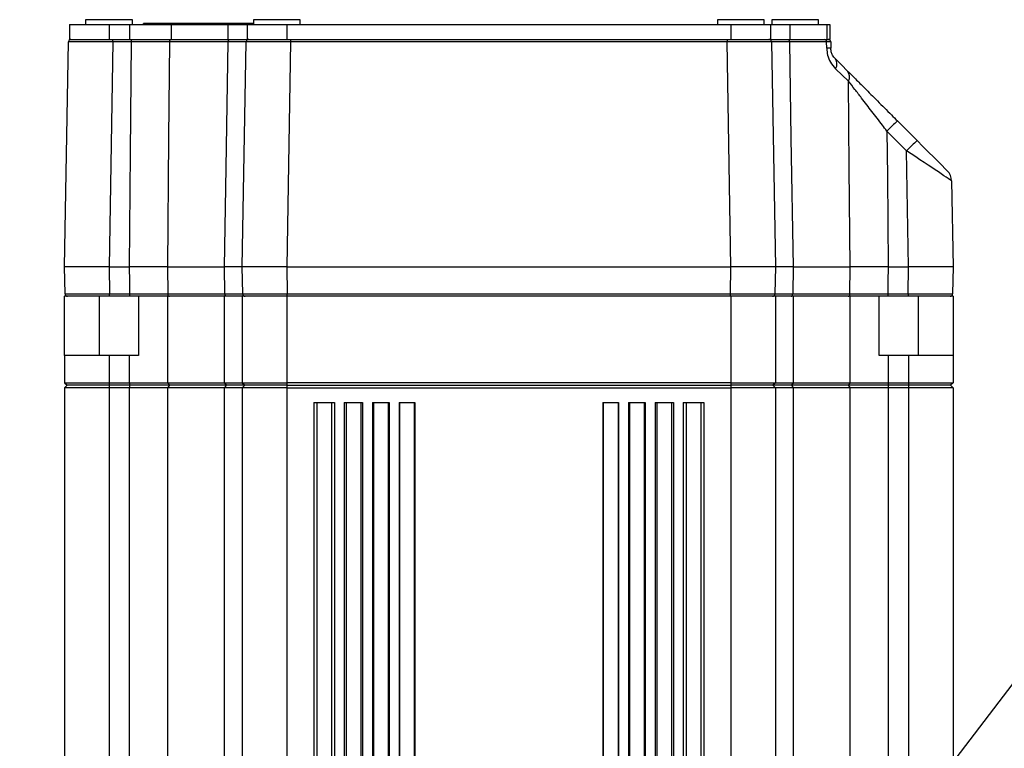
# Model space of a CAD drawing. Extents: x 0 to 16820, y 0 to 11880.
# Tile 56 of 84: x 8687 to 8886, y 7071 to 7219. Entities that reach past the tile are written whole.
import ezdxf

# ---------------------------------------------------------------- set-up
doc = ezdxf.new("R2010")
doc.units = 0
doc.header["$LTSCALE"] = 20
doc.layers.get('0').update_dxf_attribs({"linetype": 'CONTINUOUS'})
doc.styles.add('SLDTEXTSTYLE0', font='TXT', dxfattribs={"width": 0.605})
doc.dimstyles.new('SLDDIMSTYLE0', dxfattribs={"dimtxt": 100, "dimasz": 100, "dimexe": 0, "dimexo": 0.0625, "dimgap": 25, "dimtad": 1, "dimdec": 1, "dimrnd": 1e-09, "dimzin": 12, "dimtxsty": 'SLDTEXTSTYLE0', "dimsah": 1, "dimcen": 0, "dimazin": 3, "dimtfac": 1, "dimtofl": 0, "dimtmove": 0, "dimatfit": 3, "dimtolj": 1, "dimtzin": 12})
doc.dimstyles.new('SLDDIMSTYLE1', dxfattribs={"dimtxt": 100, "dimasz": 100, "dimexe": 0, "dimexo": 0.0625, "dimgap": 25, "dimtad": 1, "dimdec": 4, "dimlfac": 20, "dimzin": 12, "dimtxsty": 'SLDTEXTSTYLE0', "dimsah": 1, "dimcen": 0.09, "dimadec": 1, "dimazin": 3, "dimtfac": 1, "dimtofl": 0, "dimtmove": 0, "dimatfit": 3, "dimtolj": 1, "dimtzin": 12})

# ---------------------------------------------------------------- blocks, each defined once
blk = doc.blocks.new('_D')
at = {"color": 7, "linetype": 'CONTINUOUS'}
for q in [(10380.8, 9036.16), (8366, 6401.82)]:
    blk.add_line((9334.36, 7667.96), q, dxfattribs=at)
blk.add_solid([(9334.36, 7667.96), (9407.03, 7738.27), (9383.2, 7756.5)], dxfattribs=at)
at = {"color": 7, "linetype": 'CONTINUOUS', "insert": (10032.55, 8792.98), "char_height": 100, "attachment_point": 1, "rotation": 52.5905, "style": 'SLDTEXTSTYLE0'}
blk.add_mtext('R1594', dxfattribs=at)
blk = doc.blocks.new('_D_1')
at = {"color": 7, "linetype": 'CONTINUOUS'}
blk.add_line((11867.49, 8642.4), (8366, 6401.82), dxfattribs=at)
blk.add_solid([(11867.49, 8642.4), (11775.17, 8601.13), (11791.34, 8575.86)], dxfattribs=at)
at = {"color": 7, "linetype": 'CONTINUOUS', "insert": (9875.65, 7520.81), "char_height": 100, "attachment_point": 1, "rotation": 32.6149, "style": 'SLDTEXTSTYLE0'}
blk.add_mtext('R4157', dxfattribs=at)
blk = doc.blocks.new('_D_2')
at = {"color": 7, "linetype": 'CONTINUOUS'}
for p, q in [((4232.76, 7130.62), (3693.35, 7225.73)), ((8406, 6401.82), (13110.72, 6401.82))]:
    blk.add_line(p, q, dxfattribs=at)
blk.add_arc((8366, 6401.82), 4714.73, 0, 170, dxfattribs=at)
for points in [[(3722.9, 7220.52), (3756.05, 7316.05), (3726.56, 7321.58)], [(13080.72, 6401.82), (13094.66, 6501.97), (13064.66, 6501.66)]]:
    blk.add_solid(points, dxfattribs=at)
at = {"color": 7, "linetype": 'CONTINUOUS', "insert": (8646.6, 11239.4), "char_height": 100, "attachment_point": 1, "rotation": 355, "style": 'SLDTEXTSTYLE0'}
blk.add_mtext('170°', dxfattribs=at)

msp = doc.modelspace()

# ---------------------------------------------------------------- linework, layer by layer
at = {"color": 7, "linetype": 'CONTINUOUS'}
for p, q in [((8696.9969286, 7217.81978), (8696.9969286, 7214.8198186)), ((8696.9969286, 7217.81978), (8704.996915, 7217.81978)), ((8700.2469314, 7218.8197671), (8700.2469314, 7217.81978)), ((8709.7469283, 7218.8197671), (8700.2469314, 7218.8197671)), ((8704.996915, 7217.81978), (8709.1594351, 7217.81978)), ((8709.1594351, 7217.81978), (8717.6115526, 7217.81978)), ((8709.7469283, 7217.81978), (8709.7469283, 7218.8197671)), ((8711.9969143, 7217.81978), (8711.9969143, 7218.0198132)), ((8734.2469407, 7218.0198132), (8711.9969143, 7218.0198132)), ((8717.6115526, 7217.81978), (8729.0369285, 7217.81978)), ((8729.0369285, 7217.81978), (8732.9969419, 7217.81978)), ((8732.9969419, 7217.81978), (8732.9969419, 7214.8198186)), ((8732.9969419, 7217.81978), (8740.9969283, 7217.81978)), ((8734.2469407, 7218.8197671), (8734.2469407, 7217.81978)), ((8743.7469376, 7218.8197671), (8734.2469407, 7218.8197671)), ((8740.9969283, 7217.81978), (8830.9969319, 7217.81978)), ((8743.7469376, 7217.81978), (8743.7469376, 7218.8197671)), ((8828.2469226, 7218.8197671), (8828.2469226, 7217.81978)), ((8837.7469195, 7218.8197671), (8828.2469226, 7218.8197671)), ((8830.9969319, 7217.81978), (8838.9969183, 7217.81978)), ((8837.7469195, 7217.81978), (8837.7469195, 7218.8197671)), ((8838.9969183, 7217.81978), (8838.9969183, 7214.8198186)), ((8838.9969183, 7217.81978), (8842.9569317, 7217.81978)), ((8839.24693, 7218.8197671), (8839.24693, 7217.81978)), ((8848.7469269, 7218.8197671), (8839.24693, 7218.8197671)), ((8842.9569317, 7217.81978), (8850.4452122, 7217.81978)), ((8848.7469269, 7217.81978), (8848.7469269, 7218.8197671)), ((8850.4452122, 7217.81978), (8850.9969426, 7217.81978)), ((8850.9969426, 7217.81978), (8850.9969426, 7214.8198186)), ((8695.9969414, 7168.8198148), (8696.7912925, 7214.3284975)), ((8696.9969286, 7214.8198186), (8704.996915, 7214.8198186)), ((8704.996915, 7214.8198186), (8709.1594351, 7214.8198186)), ((8709.1594351, 7214.8198186), (8717.6115526, 7214.8198186)), ((8717.6115526, 7214.8198186), (8729.0369285, 7214.8198186)), ((8729.0369285, 7214.8198186), (8732.9969419, 7214.8198186)), ((8731.996925, 7168.8198148), (8732.7912761, 7214.3284975)), ((8732.9969419, 7214.8198186), (8740.9969283, 7214.8198186)), ((8740.9969283, 7214.8198186), (8830.9969319, 7214.8198186)), ((8830.9969319, 7214.8198186), (8838.9969183, 7214.8198186)), ((8838.9969183, 7214.8198186), (8842.9569317, 7214.8198186)), ((8839.2025841, 7214.3284975), (8839.9969352, 7168.8198148)), ((8842.9569317, 7214.8198186), (8850.4452122, 7214.8198186)), ((8850.4452122, 7214.8198186), (8850.9969426, 7214.8198186)), ((8864.7302402, 7198.3359157), (8868.7100125, 7194.3561731)), ((8875.6938888, 7186.1815153), (8875.9969188, 7168.8198148)), ((8704.9955441, 7168.8198148), (8695.9969414, 7168.8198148)), ((8696.0930837, 7163.3110939), (8695.9969414, 7168.8198148)), ((8704.9955441, 7168.8198148), (8709.1601504, 7168.8198148)), ((8716.8427719, 7168.8198148), (8728.3974303, 7168.8198148)), ((8740.9955574, 7168.8198148), (8731.996925, 7168.8198148)), ((8732.0930971, 7163.3110939), (8731.996925, 7168.8198148)), ((8740.9955574, 7168.8198148), (8830.9983028, 7168.8198148)), ((8839.9969352, 7168.8198148), (8830.9983028, 7168.8198148)), ((8839.9969352, 7168.8198148), (8839.9007631, 7163.3110939)), ((8843.5964299, 7168.8198148), (8855.1510884, 7168.8198148)), ((8862.8337098, 7168.8198148), (8866.9982864, 7168.8198148)), ((8875.9969188, 7168.8198148), (8866.9982864, 7168.8198148)), ((8875.9969188, 7168.8198148), (8875.9007765, 7163.3110939)), ((8695.9969414, 7150.8198081), (8695.9969414, 7162.8197728)), ((8696.5930177, 7162.8197728), (8695.9969414, 7162.8197728)), ((8705.0917162, 7162.8197728), (8696.5930177, 7162.8197728)), ((8709.2052115, 7162.8197728), (8705.0917162, 7162.8197728)), ((8711.14123, 7162.8197728), (8709.2052115, 7162.8197728)), ((8710.9969271, 7162.8197728), (8710.9969271, 7150.8198081)), ((8716.8431891, 7162.8197728), (8710.9969271, 7162.8197728)), ((8728.3969237, 7162.8197728), (8716.8431891, 7162.8197728)), ((8731.996925, 7162.8197728), (8728.3969237, 7162.8197728)), ((8731.996925, 7162.8197728), (8731.996925, 7145.3197895)), ((8740.9969283, 7162.8197728), (8731.996925, 7162.8197728)), ((8830.9969319, 7162.8197728), (8740.9969283, 7162.8197728)), ((8839.9969352, 7162.8197728), (8830.9969319, 7162.8197728)), ((8839.9969352, 7162.8197728), (8839.9969352, 7145.3197895)), ((8843.5969366, 7162.8197728), (8839.9969352, 7162.8197728)), ((8855.1506711, 7162.8197728), (8843.5969366, 7162.8197728)), ((8860.9969331, 7162.8197728), (8855.1506711, 7162.8197728)), ((8860.9969331, 7150.8198081), (8860.9969331, 7162.8197728)), ((8862.7886487, 7162.8197728), (8861.0745383, 7162.8197728)), ((8866.9021441, 7162.8197728), (8862.7886487, 7162.8197728)), ((8875.4008723, 7162.8197728), (8866.9021441, 7162.8197728)), ((8875.9969188, 7162.8197728), (8875.4008723, 7162.8197728)), ((8875.9969188, 7162.8197728), (8875.9969188, 7150.8198081)), ((8695.9969414, 7150.8198081), (8695.9969414, 7145.3197895)), ((8704.996915, 7150.8198081), (8695.9969414, 7150.8198081)), ((8709.1594351, 7150.8198081), (8704.996915, 7150.8198081)), ((8710.9969271, 7150.8198081), (8709.1594351, 7150.8198081)), ((8862.8344251, 7150.8198081), (8860.9969331, 7150.8198081)), ((8866.9969155, 7150.8198081), (8862.8344251, 7150.8198081)), ((8875.9969188, 7150.8198081), (8866.9969155, 7150.8198081)), ((8875.9969188, 7150.8198081), (8875.9969188, 7145.3197895)), ((8695.9969414, 7145.3197895), (8704.996915, 7145.3197895)), ((8695.9969414, 7145.3197895), (8696.496935, 7144.8197661)), ((8704.996915, 7145.3197895), (8709.1594351, 7145.3197895)), ((8709.1594351, 7145.3197895), (8716.8431891, 7145.3197895)), ((8716.8431891, 7145.3197895), (8728.3969237, 7145.3197895)), ((8728.3969237, 7145.3197895), (8731.996925, 7145.3197895)), ((8731.996925, 7145.3197895), (8740.9969283, 7145.3197895)), ((8731.996925, 7145.3197895), (8732.4969186, 7144.8197661)), ((8830.9969319, 7145.3197895), (8740.9969283, 7145.3197895)), ((8830.9969319, 7145.3197895), (8839.9969352, 7145.3197895)), ((8839.9969352, 7145.3197895), (8839.4969417, 7144.8197661)), ((8839.9969352, 7145.3197895), (8843.5969366, 7145.3197895)), ((8843.5969366, 7145.3197895), (8855.1506711, 7145.3197895)), ((8855.1506711, 7145.3197895), (8862.8344251, 7145.3197895)), ((8862.8344251, 7145.3197895), (8866.9969155, 7145.3197895)), ((8866.9969155, 7145.3197895), (8875.9969188, 7145.3197895)), ((8875.9969188, 7145.3197895), (8875.496955, 7144.8197661)), ((8696.496935, 7144.8197661), (8695.9969414, 7144.3198024)), ((8695.9969414, 7144.3198024), (8695.9969414, 6974.3197857)), ((8704.996915, 7144.3198024), (8695.9969414, 7144.3198024)), ((8704.996915, 7144.8197661), (8696.496935, 7144.8197661)), ((8709.1594351, 7144.8197661), (8704.996915, 7144.8197661)), ((8709.1594351, 7144.3198024), (8704.996915, 7144.3198024)), ((8717.2273709, 7144.8197661), (8709.1594351, 7144.8197661)), ((8716.8431891, 7144.3198024), (8709.1594351, 7144.3198024)), ((8728.3969237, 7144.3198024), (8716.8431891, 7144.3198024)), ((8728.716941, 7144.8197661), (8717.2273709, 7144.8197661)), ((8731.996925, 7144.3198024), (8728.3969237, 7144.3198024)), ((8732.4969186, 7144.8197661), (8728.716941, 7144.8197661)), ((8732.4969186, 7144.8197661), (8731.996925, 7144.3198024)), ((8731.996925, 7144.3198024), (8731.996925, 6974.3197857)), ((8740.9969283, 7144.3198024), (8731.996925, 7144.3198024)), ((8740.9969283, 7144.8197661), (8732.4969186, 7144.8197661)), ((8740.9969283, 7144.8197661), (8830.9969319, 7144.8197661)), ((8740.9969283, 7144.3198024), (8830.9969319, 7144.3198024)), ((8839.4969417, 7144.8197661), (8830.9969319, 7144.8197661)), ((8839.9969352, 7144.3198024), (8830.9969319, 7144.3198024)), ((8839.4969417, 7144.8197661), (8839.9969352, 7144.3198024)), ((8843.2769192, 7144.8197661), (8839.4969417, 7144.8197661)), ((8839.9969352, 7144.3198024), (8839.9969352, 6974.3197857)), ((8843.5969366, 7144.3198024), (8839.9969352, 7144.3198024)), ((8854.7664894, 7144.8197661), (8843.2769192, 7144.8197661)), ((8855.1506711, 7144.3198024), (8843.5969366, 7144.3198024)), ((8862.8344251, 7144.8197661), (8854.7664894, 7144.8197661)), ((8862.8344251, 7144.3198024), (8855.1506711, 7144.3198024)), ((8866.9969155, 7144.8197661), (8862.8344251, 7144.8197661)), ((8866.9969155, 7144.3198024), (8862.8344251, 7144.3198024)), ((8875.496955, 7144.8197661), (8866.9969155, 7144.8197661)), ((8875.9969188, 7144.3198024), (8866.9969155, 7144.3198024)), ((8875.496955, 7144.8197661), (8875.9969188, 7144.3198024)), ((8875.9969188, 7144.3198024), (8875.9969188, 6974.3197857)), ((8746.4969171, 7141.3197814), (8750.6464137, 7141.3197814)), ((8746.4969171, 7141.3197814), (8746.4969171, 6976.8197833)), ((8750.6464137, 7141.3197814), (8750.6464137, 6976.8197833)), ((8752.6464177, 7141.3197814), (8756.3732577, 7141.3197814)), ((8752.6464177, 7141.3197814), (8752.6464177, 6976.8197833)), ((8756.3732577, 7141.3197814), (8756.3732577, 6976.8197833)), ((8758.3732618, 7141.3197814), (8761.7781175, 7141.3197814)), ((8758.3732618, 7141.3197814), (8758.3732618, 6976.8197833)), ((8761.7781175, 7141.3197814), (8761.7781175, 6976.8197833)), ((8763.7781216, 7141.3197814), (8766.939701, 7141.3197814)), ((8763.7781216, 7141.3197814), (8763.7781216, 6976.8197833)), ((8766.939701, 7141.3197814), (8766.939701, 6976.8197833)), ((8805.0541593, 7141.3197814), (8808.2157386, 7141.3197814)), ((8805.0541593, 7141.3197814), (8805.0541593, 6976.8197833)), ((8808.2157386, 7141.3197814), (8808.2157386, 6976.8197833)), ((8810.2157129, 7141.3197814), (8813.6205984, 7141.3197814)), ((8810.2157129, 7141.3197814), (8810.2157129, 6976.8197833)), ((8813.6205984, 7141.3197814), (8813.6205984, 6976.8197833)), ((8815.6206025, 7141.3197814), (8819.3474425, 7141.3197814)), ((8815.6206025, 7141.3197814), (8815.6206025, 6976.8197833)), ((8819.3474425, 7141.3197814), (8819.3474425, 6976.8197833)), ((8821.3474466, 7141.3197814), (8825.4969431, 7141.3197814)), ((8821.3474466, 7141.3197814), (8821.3474466, 6976.8197833)), ((8825.4969431, 7141.3197814), (8825.4969431, 6976.8197833))]:
    msp.add_line(p, q, dxfattribs=at)
at = {"color": 8, "linetype": 'CONTINUOUS'}
for p, q in [((8704.996915, 7217.81978), (8704.996915, 7214.8198186)), ((8709.1594351, 7217.81978), (8709.1594351, 7214.8198186)), ((8717.6115526, 7217.81978), (8717.6115526, 7214.8198186)), ((8729.0369285, 7217.81978), (8729.0369285, 7214.8198186)), ((8740.9969283, 7217.81978), (8740.9969283, 7214.8198186)), ((8830.9969319, 7217.81978), (8830.9969319, 7214.8198186)), ((8842.9569317, 7217.81978), (8842.9569317, 7214.8198186)), ((8850.4452122, 7217.81978), (8850.4452122, 7214.8198186)), ((8705.789925, 7214.3284975), (8704.9955441, 7168.8198148)), ((8705.789925, 7214.3284975), (8705.789925, 7214.8198186)), ((8709.5332457, 7214.3284975), (8705.789925, 7214.3284975)), ((8709.5332457, 7214.3284975), (8709.5332457, 7214.8198186)), ((8729.1629625, 7214.3284975), (8717.2397686, 7214.3284975)), ((8741.7899085, 7214.3284975), (8740.9955574, 7168.8198148)), ((8741.7899085, 7214.8198186), (8741.7899085, 7214.3284975)), ((8830.2039517, 7214.3284975), (8741.7899085, 7214.3284975)), ((8830.2039517, 7214.8198186), (8830.2039517, 7214.3284975)), ((8830.9983028, 7168.8198148), (8830.2039517, 7214.3284975)), ((8850.3674878, 7214.3284975), (8842.8308977, 7214.3284975)), ((8850.3903462, 7213.0316792), (8850.3674878, 7214.3284975)), ((8854.8237098, 7206.3628732), (8852.2060229, 7208.893746)), ((8866.5886832, 7192.2871767), (8862.6089109, 7196.2669788)), ((8866.9982864, 7168.8198148), (8866.5886832, 7192.2871767)), ((8704.9955441, 7168.8198148), (8705.0917162, 7163.3110939)), ((8716.8427719, 7168.8198148), (8716.8907238, 7163.3110939)), ((8728.4901155, 7163.3110939), (8728.3974303, 7168.8198148)), ((8740.9955574, 7168.8198148), (8741.0916997, 7163.3110939)), ((8830.9021307, 7163.3110939), (8830.9983028, 7168.8198148)), ((8843.5964299, 7168.8198148), (8843.5037447, 7163.3110939)), ((8855.1031364, 7163.3110939), (8855.1510884, 7168.8198148)), ((8866.9021441, 7163.3110939), (8866.9982864, 7168.8198148)), ((8705.0917162, 7163.3110939), (8709.2052115, 7163.3110939)), ((8705.0917162, 7162.8197728), (8705.0917162, 7163.3110939)), ((8709.2052115, 7162.8197728), (8709.2052115, 7163.3110939)), ((8716.8907238, 7163.3110939), (8728.4901155, 7163.3110939)), ((8741.0916997, 7163.3110939), (8830.9021307, 7163.3110939)), ((8741.0916997, 7162.8197728), (8741.0916997, 7163.3110939)), ((8830.9021307, 7162.8197728), (8830.9021307, 7163.3110939)), ((8843.5037447, 7163.3110939), (8855.1031364, 7163.3110939)), ((8862.7886487, 7163.3110939), (8862.7886487, 7162.8197728)), ((8862.7886487, 7163.3110939), (8866.9021441, 7163.3110939)), ((8866.9021441, 7163.3110939), (8866.9021441, 7162.8197728)), ((8702.9969407, 7162.8197728), (8702.9969407, 7150.8198081)), ((8716.8431891, 7162.8197728), (8716.8431891, 7145.3197895)), ((8728.3969237, 7145.3197895), (8728.3969237, 7162.8197728)), ((8740.9969283, 7162.8197728), (8740.9969283, 7145.3197895)), ((8830.9969319, 7162.8197728), (8830.9969319, 7145.3197895)), ((8843.5969366, 7162.8197728), (8843.5969366, 7145.3197895)), ((8855.1506711, 7145.3197895), (8855.1506711, 7162.8197728)), ((8868.9969493, 7150.8198081), (8868.9969493, 7162.8197728)), ((8704.996915, 7150.8198081), (8704.996915, 7145.3197895)), ((8709.1594351, 7145.3197895), (8709.1594351, 7150.8198081)), ((8862.8344251, 7150.8198081), (8862.8344251, 7145.3197895)), ((8866.9969155, 7150.8198081), (8866.9969155, 7145.3197895)), ((8704.996915, 7145.3197895), (8704.996915, 7144.8197661)), ((8709.1594351, 7145.3197895), (8709.1594351, 7144.8197661)), ((8716.8431891, 7145.3197895), (8717.2273709, 7144.8197661)), ((8728.3969237, 7145.3197895), (8728.716941, 7144.8197661)), ((8740.9969283, 7145.3197895), (8740.9969283, 7144.8197661)), ((8830.9969319, 7145.3197895), (8830.9969319, 7144.8197661)), ((8843.5969366, 7145.3197895), (8843.2769192, 7144.8197661)), ((8855.1506711, 7145.3197895), (8854.7664894, 7144.8197661)), ((8862.8344251, 7145.3197895), (8862.8344251, 7144.8197661)), ((8866.9969155, 7145.3197895), (8866.9969155, 7144.8197661)), ((8704.996915, 7144.8197661), (8704.996915, 7144.3198024)), ((8704.996915, 7144.3198024), (8704.996915, 6974.3197857)), ((8709.1594351, 7144.8197661), (8709.1594351, 7144.3198024)), ((8709.1594351, 6974.3197857), (8709.1594351, 7144.3198024)), ((8717.2273709, 7144.8197661), (8716.8431891, 7144.3198024)), ((8716.8431891, 7144.3198024), (8716.8431891, 6974.3197857)), ((8728.716941, 7144.8197661), (8728.3969237, 7144.3198024)), ((8728.3969237, 6974.3197857), (8728.3969237, 7144.3198024)), ((8740.9969283, 7144.8197661), (8740.9969283, 7144.3198024)), ((8740.9969283, 7144.3198024), (8740.9969283, 6974.3197857)), ((8830.9969319, 7144.8197661), (8830.9969319, 7144.3198024)), ((8830.9969319, 7144.3198024), (8830.9969319, 6974.3197857)), ((8843.2769192, 7144.8197661), (8843.5969366, 7144.3198024)), ((8843.5969366, 7144.3198024), (8843.5969366, 6974.3197857)), ((8854.7664894, 7144.8197661), (8855.1506711, 7144.3198024)), ((8855.1506711, 6974.3197857), (8855.1506711, 7144.3198024)), ((8862.8344251, 7144.8197661), (8862.8344251, 7144.3198024)), ((8862.8344251, 7144.3198024), (8862.8344251, 6974.3197857)), ((8866.9969155, 7144.8197661), (8866.9969155, 7144.3198024)), ((8866.9969155, 7144.3198024), (8866.9969155, 6974.3197857)), ((8747.077377, 7141.3197814), (8747.077377, 6976.8197833)), ((8750.0659538, 7141.3197814), (8750.0659538, 6976.8197833)), ((8753.0155493, 7141.3197814), (8753.0155493, 6976.8197833)), ((8756.0041262, 7141.3197814), (8756.0041262, 6976.8197833)), ((8758.5814012, 7141.3197814), (8758.5814012, 6976.8197833)), ((8761.5699781, 7141.3197814), (8761.5699781, 6976.8197833)), ((8763.8646079, 7141.3197814), (8763.8646079, 6976.8197833)), ((8766.8532146, 7141.3197814), (8766.8532146, 6976.8197833)), ((8805.1406456, 7141.3197814), (8805.1406456, 6976.8197833)), ((8808.1292225, 7141.3197814), (8808.1292225, 6976.8197833)), ((8810.4238821, 7141.3197814), (8810.4238821, 6976.8197833)), ((8813.412459, 7141.3197814), (8813.412459, 6976.8197833)), ((8815.989734, 7141.3197814), (8815.989734, 6976.8197833)), ((8818.9783109, 7141.3197814), (8818.9783109, 6976.8197833)), ((8821.9278766, 7141.3197814), (8821.9278766, 6976.8197833)), ((8824.9164833, 7141.3197814), (8824.9164833, 6976.8197833))]:
    msp.add_line(p, q, dxfattribs=at)
at = {"color": 8, "linetype": 'CONTINUOUS', "flags": 128}
for points in [[(8709.1601504, 7168.8198148), (8709.3488289, 7191.8615399), (8709.5332457, 7214.3284975)], [(8717.2397686, 7214.3284975), (8717.0693589, 7194.8234139), (8716.8427719, 7168.8198148)], [(8728.3974303, 7168.8198148), (8728.7338389, 7188.8162194), (8729.1629625, 7214.3284975)], [(8729.1629625, 7214.3284975), (8729.1700257, 7214.4248186), (8729.1887714, 7214.5171462), (8729.2185439, 7214.6020828), (8729.258181, 7214.6764098), (8729.3062223, 7214.7373258), (8729.36085, 7214.7825657), (8729.4200076, 7214.8104011), (8729.48146, 7214.8198186)], [(8842.5124003, 7214.8198186), (8842.5738527, 7214.8104011), (8842.6330103, 7214.7825657), (8842.6876379, 7214.7373258), (8842.7356793, 7214.6764098), (8842.7753164, 7214.6020828), (8842.8050889, 7214.5171462), (8842.8238345, 7214.4248186), (8842.8308977, 7214.3284975)], [(8842.8308977, 7214.3284975), (8843.1589616, 7194.8234139), (8843.5964299, 7168.8198148)], [(8855.1510884, 7168.8198148), (8854.9768938, 7188.8162194), (8854.8237098, 7206.3628732)], [(8862.6089109, 7196.2669788), (8862.6836849, 7187.1461569), (8862.8337098, 7168.8198148)], [(8709.2052115, 7163.3110939), (8709.1850353, 7165.7782494), (8709.1601504, 7168.8198148)], [(8862.8337098, 7168.8198148), (8862.8088249, 7165.7782494), (8862.7886487, 7163.3110939)], [(8728.8098944, 7162.8197728), (8728.7481738, 7162.8291903), (8728.6887778, 7162.8570257), (8728.6339415, 7162.9022656), (8728.5857214, 7162.9631816), (8728.5459055, 7163.0375086), (8728.5160435, 7163.1224452), (8728.4972085, 7163.2147728), (8728.4901155, 7163.3110939)], [(8843.1839658, 7162.8197728), (8843.2456864, 7162.8291903), (8843.3050824, 7162.8570257), (8843.3599187, 7162.9022656), (8843.4081389, 7162.9631816), (8843.447925, 7163.0375086), (8843.4778167, 7163.1224452), (8843.4966518, 7163.2147728), (8843.5037447, 7163.3110939)]]:
    msp.add_lwpolyline(points, dxfattribs=at)
at = {"color": 7, "linetype": 'CONTINUOUS', "flags": 128}
for points in [[(8851.2025787, 7214.3284975), (8851.220311, 7213.3115231), (8851.2251986, 7213.0316792)], [(8852.1034433, 7210.9627424), (8853.3848835, 7209.6813022), (8854.6343459, 7208.43181)], [(8868.7100125, 7194.3561731), (8869.901271, 7193.1649147), (8871.0466934, 7192.0194922), (8872.1022321, 7190.963894), (8873.027475, 7190.0387107), (8873.786719, 7189.2794071), (8874.3509365, 7188.7152492), (8874.698372, 7188.3678137), (8874.8156739, 7188.2505117)]]:
    msp.add_lwpolyline(points, dxfattribs=at)
at = {"color": 7, "linetype": 'CONTINUOUS'}
for centre, radius, start, end in [((8365.9969283, 6401.8197952), 4157, 190, 170), ((8365.9969283, 6401.8197952), 1594, 190, 170), ((8697.2912099, 7214.3197952), 0.5, 90, 179), ((8733.2912099, 7214.3197952), 0.5, 90, 179), ((8838.7026467, 7214.3197952), 0.5, 1, 90), ((8850.7026467, 7214.3197952), 0.5, 1, 90), ((8872.6943349, 7186.1291802), 3, 1, 45), ((8696.5930073, 7163.3197952), 0.5, 181, 270), ((8732.5930073, 7163.3197952), 0.5, 181, 270), ((8839.4008493, 7163.3197952), 0.5, 270, 359), ((8875.4008493, 7163.3197952), 0.5, 270, 359)]:
    msp.add_arc(centre, radius, start, end, dxfattribs=at)
at = {"color": 8, "linetype": 'CONTINUOUS'}
for centre, radius, start, end in [((8717.6894515, 7214.372584), 0.4518388, 98.186363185, 185.599326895), ((8849.9255997, 7214.3821471), 0.445133, 353.077601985, 79.494533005), ((8850.8077724, 7195.8477158), 17.1890327, 88.608466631, 91.391533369), ((8850.618885, 7209.8520978), 1.8540347, 328.875416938, 36.801315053), ((8853.1461804, 7207.252468), 1.8988112, 332.062966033, 38.396135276), ((8905.3548591, 7154.5605513), 59.7213712, 132.862077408, 135.705215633), ((8909.3490108, 7150.5672671), 59.7410786, 132.863351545, 135.705591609), ((8717.3400354, 7163.2665754), 0.4515117, 174.341511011, 261.717705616), ((8854.6538248, 7163.2665754), 0.4515117, 278.282294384, 5.658488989)]:
    msp.add_arc(centre, radius, start, end, dxfattribs=at)
for centre, major_axis, ratio, start_param, end_param in [((8705.7925047, 7214.3197952), (9.0012186, -0.0087261), 0.0009691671, 1.5710849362, 3.1415766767), ((8741.7925047, 7214.3197952), (9.0012186, -0.0087261), 0.0009691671, 1.5710849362, 3.1415766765), ((8830.2013519, 7214.3197952), (9.0012186, 0.0087261), 0.0009691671, 0.0000159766, 1.5705077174), ((8866.5868138, 7192.2367013), (9.107033, -6.0552839), 0.003939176, 0.0027194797, 1.57321122), ((8705.0943021, 7163.3197952), (9.0012186, 0.0087261), 0.0009691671, 3.1416086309, 4.712100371), ((8741.0943021, 7163.3197952), (9.0012186, 0.0087261), 0.0009691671, 3.1416086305, 4.712100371), ((8830.8995545, 7163.3197952), (9.0012186, -0.0087261), 0.0009691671, 4.7126775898, 6.28316933), ((8866.8995545, 7163.3197952), (9.0012186, -0.0087261), 0.0009691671, 4.7126775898, 6.2831693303)]:
    msp.add_ellipse(centre, major_axis=major_axis, ratio=ratio, start_param=start_param, end_param=end_param, dxfattribs=at)
at = {"color": 7, "linetype": 'CONTINUOUS'}
for points, knots in [([(8709.5332457, 7214.8198186), (8710.2497155, 7214.8198186), (8712.1399641, 7214.8198186), (8715.1016894, 7214.8198186), (8716.7839735, 7214.8198186), (8717.6251126, 7214.8198186)], [0, 0, 0, 0, 0.2338333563, 0.6169180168, 1, 1, 1, 1]), ([(8852.1034433, 7210.9627424), (8851.9286221, 7211.1592462), (8851.6327638, 7211.4917989), (8851.3382417, 7212.1845284), (8851.2385765, 7212.7114076), (8851.2285464, 7212.9515322), (8851.2251986, 7213.0316792)], [0, 0, 0, 0, 0.4500258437, 0.7616001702, 0.9204285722, 1, 1, 1, 1]), ([(8854.6343459, 7208.43181), (8855.1594098, 7207.9067298), (8856.2232733, 7206.8428331), (8858.2670956, 7204.7990884), (8860.7054414, 7202.3606552), (8862.9708984, 7200.0952631), (8864.3238548, 7198.7423024), (8864.7302402, 7198.3359157)], [0, 0, 0, 0, 0.18184833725, 0.36845387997, 0.62413159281, 0.88710098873, 1, 1, 1, 1]), ([(8716.8427719, 7168.8198148), (8716.3820055, 7168.8198148), (8715.1523878, 7168.8198148), (8712.5251733, 7168.8198148), (8710.2818219, 7168.8198148), (8709.1601504, 7168.8198148)], [0, 0, 0, 0, 0.2305603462, 0.6152816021, 1, 1, 1, 1]), ([(8731.996925, 7168.8198148), (8731.9552421, 7168.8198148), (8731.8440061, 7168.8198148), (8730.7677175, 7168.8198148), (8729.1875265, 7168.8198148), (8728.3974303, 7168.8198148)], [0, 0, 0, 0, 0.2305611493, 0.615280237, 1, 1, 1, 1]), ([(8843.5964299, 7168.8198148), (8843.1083598, 7168.8198148), (8841.8059111, 7168.8198148), (8840.3333129, 7168.8198148), (8840.1090622, 7168.8198148), (8839.9969352, 7168.8198148)], [0, 0, 0, 0, 0.2305643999, 0.6152768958, 1, 1, 1, 1]), ([(8862.8337098, 7168.8198148), (8862.1637919, 7168.8198148), (8860.3760115, 7168.8198148), (8857.5632303, 7168.8198148), (8855.9551311, 7168.8198148), (8855.1510884, 7168.8198148)], [0, 0, 0, 0, 0.2305590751, 0.6152828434, 1, 1, 1, 1])]:
    msp.add_open_spline(points, degree=3, knots=knots, dxfattribs=at)
at = {"color": 8, "linetype": 'CONTINUOUS'}
for points, knots in [([(8717.2397686, 7214.3284975), (8716.439247, 7214.3288845), (8714.8381953, 7214.3296585), (8712.3484269, 7214.3293211), (8710.5684457, 7214.3289487), (8709.883818, 7214.3286503), (8709.5332457, 7214.3284975)], [0, 0, 0, 0, 0.3829643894, 0.7659328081, 0.8801429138, 1, 1, 1, 1]), ([(8732.7912761, 7214.3284975), (8732.6820586, 7214.3288845), (8732.4636195, 7214.3296585), (8731.1280906, 7214.3293211), (8729.9409352, 7214.3289487), (8729.4264313, 7214.3286503), (8729.1629625, 7214.3284975)], [0, 0, 0, 0, 0.3829590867, 0.7659329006, 0.8801381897, 1, 1, 1, 1]), ([(8842.8308977, 7214.3284975), (8842.0338613, 7214.3288845), (8840.4397787, 7214.3296584), (8839.523945, 7214.3293212), (8839.2338409, 7214.3289487), (8839.2131697, 7214.3286503), (8839.2025841, 7214.3284975)], [0, 0, 0, 0, 0.3829675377, 0.7659397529, 0.8801399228, 1, 1, 1, 1]), ([(8851.2025787, 7214.3284975), (8851.2018968, 7214.3285586), (8851.1961226, 7214.3290765), (8851.0421058, 7214.3294478), (8850.6014363, 7214.3288271), (8850.3674878, 7214.3284975)], [0, 0, 0, 0, 0.0590986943, 0.5004818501, 1, 1, 1, 1]), ([(8850.3903462, 7213.0316792), (8850.4332491, 7212.5634809), (8850.5259949, 7211.5513502), (8851.1705116, 7210.0561231), (8851.8364822, 7209.308561), (8852.2060229, 7208.893746)], [0, 0, 0, 0, 0.2770047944, 0.5988169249, 1, 1, 1, 1]), ([(8862.6089109, 7196.2669788), (8862.2955814, 7196.6740004), (8861.2751127, 7197.9996102), (8859.5365496, 7200.256629), (8857.6724043, 7202.6742364), (8856.0779415, 7204.7403584), (8855.2444896, 7205.8185388), (8854.8237098, 7206.3628732)], [0, 0, 0, 0, 0.1149177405, 0.3742703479, 0.6387855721, 0.8176359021, 1, 1, 1, 1]), ([(8709.2052115, 7163.3110939), (8709.8782517, 7163.3108497), (8711.6718393, 7163.3101991), (8713.89767, 7163.3100616), (8715.7403689, 7163.3104432), (8716.5028615, 7163.3108745), (8716.8907238, 7163.3110939)], [0, 0, 0, 0, 0.2306402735, 0.6146341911, 0.8039733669, 1, 1, 1, 1]), ([(8728.4901155, 7163.3110939), (8728.9818028, 7163.3108497), (8730.2920762, 7163.3101991), (8731.4205147, 7163.3100616), (8732.0090274, 7163.3104432), (8732.0647514, 7163.3108745), (8732.0930971, 7163.3110939)], [0, 0, 0, 0, 0.2306436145, 0.6146308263, 0.8039701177, 1, 1, 1, 1]), ([(8839.9007631, 7163.3110939), (8839.9408725, 7163.3108497), (8840.0477596, 7163.3101991), (8840.9584293, 7163.3100615), (8842.2527782, 7163.3104432), (8843.0819507, 7163.3108745), (8843.5037447, 7163.3110939)], [0, 0, 0, 0, 0.2306396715, 0.6146295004, 0.8039648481, 1, 1, 1, 1]), ([(8855.1031364, 7163.3110939), (8855.5644806, 7163.3108497), (8856.7939672, 7163.3101991), (8858.9175981, 7163.3100615), (8861.0912408, 7163.3104432), (8862.2163295, 7163.3108745), (8862.7886487, 7163.3110939)], [0, 0, 0, 0, 0.2306310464, 0.6146339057, 0.80396884, 1, 1, 1, 1])]:
    msp.add_open_spline(points, degree=3, knots=knots, dxfattribs=at)

# ---------------------------------------------------------------- dimensions: what is measured, and where the dimension line sits
at = {"color": 7, "linetype": 'CONTINUOUS'}
dim = msp.add_angular_dim_2l(base=(8776.9122976, 11098.6039576), line1=((7345.1676267, 6401.8197952), (8365.9969283, 6401.8197952)), line2=((4272.1510991, 7123.6752698), (6796.21337, 6678.6149904)), dimstyle='SLDDIMSTYLE1', dxfattribs=at)
dim.commit()
dim.dimension.update_dxf_attribs({"geometry": '_D_2', "text_midpoint": (8776.9122976, 11098.6039576), "dimtype": 162})
for mpoint, picture, middle in [((9334.3644854, 7667.9557573), '_D', (10258.4359328, 8876.1747058)), ((11867.4903821, 8642.3984244), '_D_1', (10116.7438552, 7522.1093098))]:
    dim = msp.add_radius_dim(center=(8365.9969283, 6401.8197952), mpoint=mpoint, dimstyle='SLDDIMSTYLE0', dxfattribs=at)
    dim.commit()
    dim.dimension.update_dxf_attribs({"geometry": picture, "text_midpoint": middle, "dimtype": 164})

doc.saveas('drawing.dxf')
